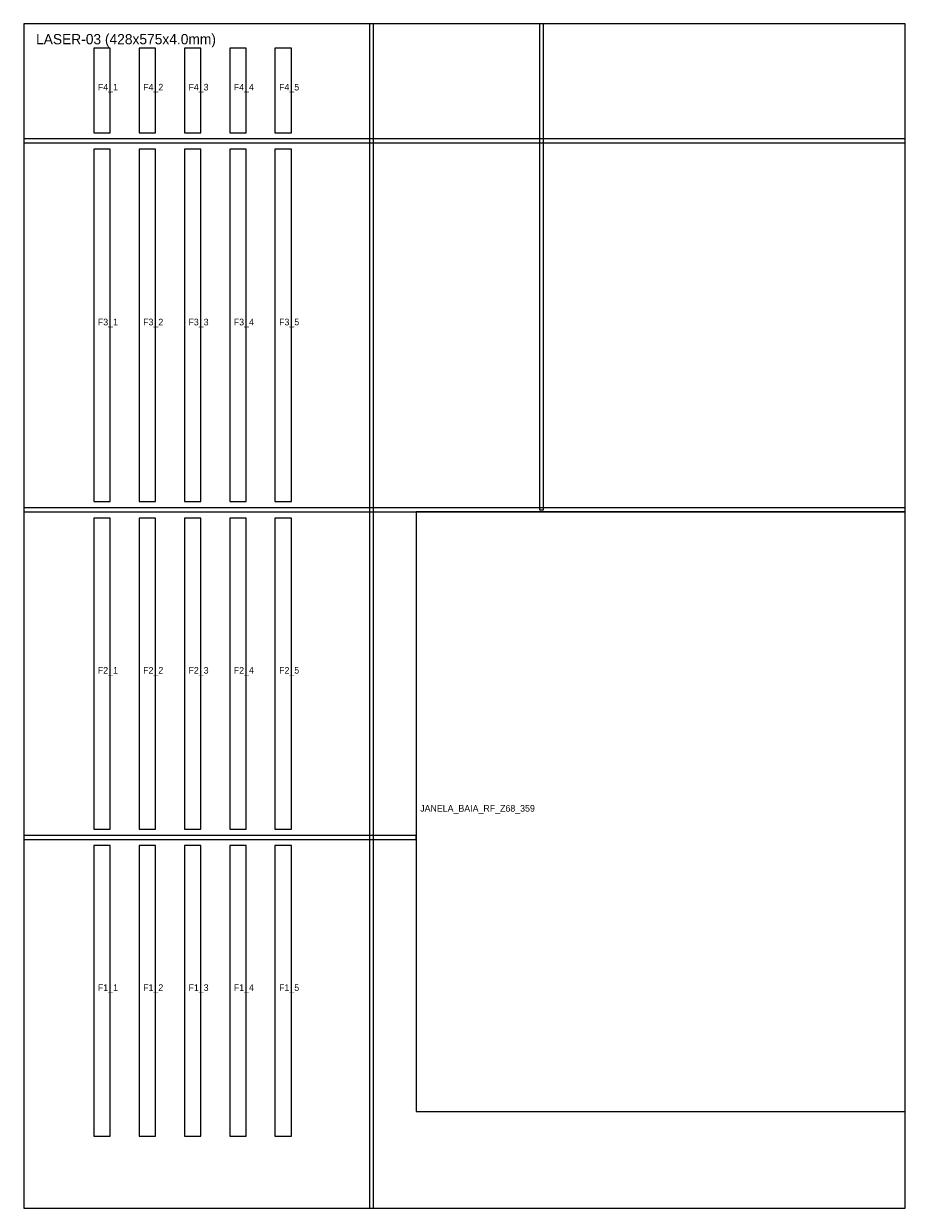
# Model space of a CAD drawing. Header units: metres. Extents: x 0 to 428, y 0 to 575.
import ezdxf

# ---------------------------------------------------------------- set-up
doc = ezdxf.new("R2010")
doc.units = ezdxf.units.M

msp = doc.modelspace()

# ---------------------------------------------------------------- linework, layer by layer
at = {"layer": 'CORTE_EXTERNO'}
for p, q in [((428, 574.9), (0, 574.9)), ((0, 574.9), (0, 0)), ((428, 0), (428, 574.9)), ((0, 0), (428, 0))]:
    msp.add_line(p, q, dxfattribs=at)
at = {"layer": 'CORTE_INTERNO'}
for p, q in [((42, 563), (34, 563)), ((34, 563), (34, 522)), ((42, 522), (42, 563)), ((64, 563), (56, 563)), ((56, 563), (56, 522)), ((64, 522), (64, 563)), ((86, 563), (78, 563)), ((78, 563), (78, 522)), ((86, 522), (86, 563)), ((108, 563), (100, 563)), ((100, 563), (100, 522)), ((108, 522), (108, 563)), ((130, 563), (122, 563)), ((122, 563), (122, 522)), ((130, 522), (130, 563)), ((34, 522), (42, 522)), ((56, 522), (64, 522)), ((78, 522), (86, 522)), ((100, 522), (108, 522)), ((122, 522), (130, 522)), ((42, 514), (34, 514)), ((34, 514), (34, 343)), ((42, 343), (42, 514)), ((64, 514), (56, 514)), ((56, 514), (56, 343)), ((64, 343), (64, 514)), ((86, 514), (78, 514)), ((78, 514), (78, 343)), ((86, 343), (86, 514)), ((108, 514), (100, 514)), ((100, 514), (100, 343)), ((108, 343), (108, 514)), ((130, 514), (122, 514)), ((122, 514), (122, 343)), ((130, 343), (130, 514)), ((34, 343), (42, 343)), ((56, 343), (64, 343)), ((78, 343), (86, 343)), ((100, 343), (108, 343)), ((122, 343), (130, 343)), ((42, 335), (34, 335)), ((34, 335), (34, 184)), ((42, 184), (42, 335)), ((64, 335), (56, 335)), ((56, 335), (56, 184)), ((64, 184), (64, 335)), ((86, 335), (78, 335)), ((78, 335), (78, 184)), ((86, 184), (86, 335)), ((108, 335), (100, 335)), ((100, 335), (100, 184)), ((108, 184), (108, 335)), ((130, 335), (122, 335)), ((122, 335), (122, 184)), ((130, 184), (130, 335)), ((428, 338), (190.5, 338)), ((190.5, 338), (190.5, 47)), ((428, 47), (428, 338)), ((34, 184), (42, 184)), ((56, 184), (64, 184)), ((78, 184), (86, 184)), ((100, 184), (108, 184)), ((122, 184), (130, 184)), ((42, 176), (34, 176)), ((34, 176), (34, 35)), ((42, 35), (42, 176)), ((64, 176), (56, 176)), ((56, 176), (56, 35)), ((64, 35), (64, 176)), ((86, 176), (78, 176)), ((78, 176), (78, 35)), ((86, 35), (86, 176)), ((108, 176), (100, 176)), ((100, 176), (100, 35)), ((108, 35), (108, 176)), ((130, 176), (122, 176)), ((122, 176), (122, 35)), ((130, 35), (130, 176)), ((190.5, 47), (428, 47)), ((34, 35), (42, 35)), ((56, 35), (64, 35)), ((78, 35), (86, 35)), ((100, 35), (108, 35)), ((122, 35), (130, 35))]:
    msp.add_line(p, q, dxfattribs=at)
at = {"layer": 'SULCO_GRADE_SUICA_2MM_PROF_1_8MM'}
for p, q in [((169.9, 574.9), (167.9, 574.9)), ((167.9, 574.9), (167.9, 0)), ((169.9, 0), (169.9, 574.9)), ((252.4, 574.9), (250.4, 574.9)), ((250.4, 574.9), (250.4, 339)), ((252.4, 339), (252.4, 574.9)), ((428, 519), (0, 519)), ((0, 519), (0, 517)), ((428, 517), (428, 519)), ((0, 517), (428, 517)), ((428, 340), (0, 340)), ((0, 340), (0, 338)), ((428, 338), (428, 340)), ((0, 338), (428, 338)), ((250.4, 339), (252.4, 339)), ((190.5, 181), (0, 181)), ((0, 181), (0, 179)), ((0, 179), (190.5, 179)), ((190.5, 179), (190.5, 181)), ((167.9, 0), (169.9, 0))]:
    msp.add_line(p, q, dxfattribs=at)

# ---------------------------------------------------------------- texts
at = {"layer": 'LEGENDA'}
for s, height, p in [('LASER-03 (428x575x4.0mm)', 5, (6, 564.9)), ('F4_1', 3.2, (36, 542.5)), ('F4_2', 3.2, (58, 542.5)), ('F4_3', 3.2, (80, 542.5)), ('F4_4', 3.2, (102, 542.5)), ('F4_5', 3.2, (124, 542.5)), ('F3_1', 3.2, (36, 428.5)), ('F3_2', 3.2, (58, 428.5)), ('F3_3', 3.2, (80, 428.5)), ('F3_4', 3.2, (102, 428.5)), ('F3_5', 3.2, (124, 428.5)), ('F2_1', 3.2, (36, 259.5)), ('F2_2', 3.2, (58, 259.5)), ('F2_3', 3.2, (80, 259.5)), ('F2_4', 3.2, (102, 259.5)), ('F2_5', 3.2, (124, 259.5)), ('JANELA_BAIA_RF_Z68_359', 3.2, (192.5, 192.5)), ('F1_1', 3.2, (36, 105.5)), ('F1_2', 3.2, (58, 105.5)), ('F1_3', 3.2, (80, 105.5)), ('F1_4', 3.2, (102, 105.5)), ('F1_5', 3.2, (124, 105.5))]:
    msp.add_text(s, height=height, dxfattribs=at).set_placement(p)

doc.saveas('drawing.dxf')
